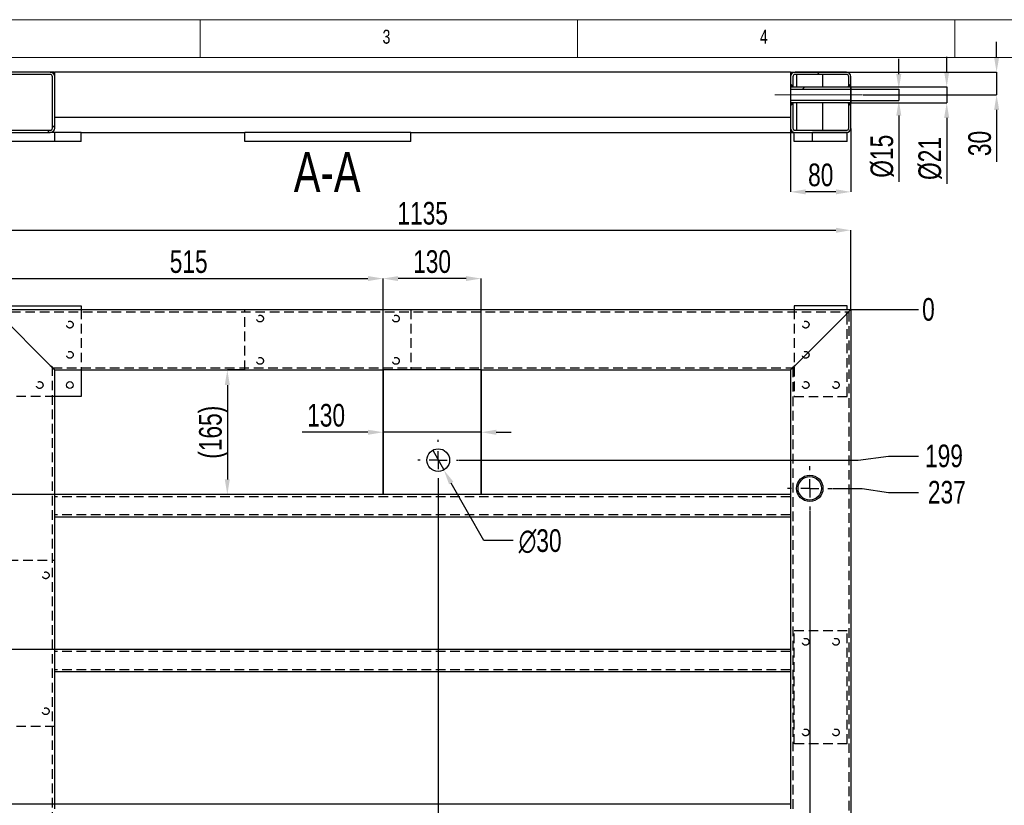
# Model space of a CAD drawing. Header units: millimetres. Extents: x 5 to 589, y 5 to 415.
# Tile 5 of 17: x 73 to 204, y 311 to 415. Entities that reach past the tile are written whole.
import ezdxf

# ---------------------------------------------------------------- set-up
doc = ezdxf.new("R2010")
doc.units = ezdxf.units.MM
doc.header["$PDSIZE"] = -1
doc.linetypes.add('CENTERX2', pattern=[20.32, 12.7, -2.54, 2.54, -2.54])
doc.linetypes.add('HIDDEN', pattern=[1.905, 1.27, -0.635])
for name, color, linetype in [('COTES', 1, 'Continuous'), ('NOTES', 6, 'Continuous'), ('TRAIT-FINS', 9, 'Continuous'), ('TRAIT-MIXTES', 3, 'CENTERX2'), ('TRAIT-TIRET', 2, 'HIDDEN')]:
    doc.layers.add(name, color=color, linetype=linetype)
doc.layers.add('TRAIT-FORT', color=4, linetype='Continuous', lineweight=25)
doc.styles.add('SLDTEXTSTYLE0', font='TXT', dxfattribs={"width": 0.75})
doc.dimstyles.new('SLDDIMSTYLE0', dxfattribs={"dimtxt": 3, "dimasz": 0.333333, "dimexe": 0, "dimexo": 0.0625, "dimgap": 0.75, "dimtad": 0, "dimtih": 1, "dimtoh": 1, "dimdec": 0, "dimlfac": 10, "dimrnd": 1e-09, "dimdsep": 46, "dimtxsty": 'SLDTEXTSTYLE0', "dimblk1": 'ORIGIN', "dimblk2": 'ORIGIN', "dimsah": 1, "dimcen": 0.09, "dimadec": 0, "dimazin": 2, "dimtfac": 1, "dimtdec": 0, "dimtofl": 0, "dimtmove": 0, "dimatfit": 3, "dimldrblk": 'ORIGIN', "dimfxl": 1, "dimfrac": 2, "dimtolj": 1, "dimtzin": 12, "dimarcsym": 0})
doc.dimstyles.new('SLDDIMSTYLE1', dxfattribs={"dimtxt": 3, "dimasz": 2, "dimexe": 0, "dimexo": 0.0625, "dimgap": 0.75, "dimtad": 0, "dimtih": 1, "dimtoh": 1, "dimdec": 0, "dimlfac": 10, "dimrnd": 1e-09, "dimzin": 12, "dimdsep": 46, "dimtxsty": 'SLDTEXTSTYLE0', "dimsah": 1, "dimcen": 0.09, "dimadec": 0, "dimazin": 3, "dimtfac": 1, "dimtdec": 0, "dimtofl": 0, "dimtmove": 0, "dimatfit": 3, "dimfxl": 1, "dimfrac": 2, "dimtolj": 1, "dimtzin": 12, "dimarcsym": 0})
doc.dimstyles.new('SLDDIMSTYLE2', dxfattribs={"dimtxt": 3, "dimasz": 2, "dimexe": 0, "dimexo": 0.0625, "dimgap": 0.75, "dimtad": 1, "dimdec": 0, "dimlfac": 10, "dimrnd": 1e-09, "dimzin": 12, "dimdsep": 46, "dimtxsty": 'SLDTEXTSTYLE0', "dimsah": 1, "dimcen": 0.09, "dimadec": 0, "dimazin": 3, "dimtfac": 1, "dimtdec": 0, "dimtofl": 0, "dimtmove": 0, "dimatfit": 3, "dimfxl": 1, "dimfrac": 2, "dimtolj": 1, "dimtzin": 12, "dimarcsym": 0})
doc.dimstyles.new('SLDDIMSTYLE3', dxfattribs={"dimtxt": 3, "dimasz": 2, "dimexe": 0, "dimexo": 0.0625, "dimgap": 0.75, "dimtad": 1, "dimdec": 0, "dimlfac": 10, "dimrnd": 1e-09, "dimzin": 12, "dimdsep": 46, "dimtxsty": 'SLDTEXTSTYLE0', "dimsah": 1, "dimcen": 0.09, "dimadec": 0, "dimazin": 3, "dimtfac": 1, "dimtdec": 0, "dimtmove": 0, "dimatfit": 0, "dimfxl": 1, "dimfrac": 2, "dimtolj": 1, "dimtzin": 12, "dimarcsym": 0})
doc.dimstyles.new('SLDDIMSTYLE4', dxfattribs={"dimtxt": 3, "dimasz": 2, "dimexe": 0, "dimexo": 0.0625, "dimgap": 0.75, "dimtad": 0, "dimtih": 1, "dimtoh": 1, "dimdec": 0, "dimlfac": 10, "dimrnd": 1e-09, "dimzin": 12, "dimdsep": 46, "dimtxsty": 'SLDTEXTSTYLE0', "dimblk1": 'NONE', "dimsah": 1, "dimcen": 0, "dimadec": 0, "dimazin": 3, "dimtfac": 1, "dimtdec": 0, "dimtmove": 0, "dimatfit": 3, "dimldrblk": 'NONE', "dimfxl": 1, "dimfrac": 2, "dimtolj": 1, "dimtzin": 12, "dimarcsym": 0})
pattern_1 = [(45, (0, 0), (-13.4704, 13.4704), []), (45, (4.49, 0), (-13.4704, 13.4704), []), (45, (8.98, 0), (-13.4704, 13.4704), []), (45, (13.47, 0), (-13.4704, 13.4704), [])]

# ---------------------------------------------------------------- blocks, each defined once
blk = doc.blocks.new('_D')
at = {"layer": 'COTES', "color": 0, "lineweight": -2, "transparency": 16777216}
blk.add_line((183.29, 376.62), (192.19, 376.62), dxfattribs=at)
at = {"layer": 'Defpoints', "color": 0, "transparency": 16777216}
for p in [(183.23, 376.62), (183.23, 376.62), (192.19, 376.62)]:
    blk.add_point(p, dxfattribs=at)
at = {"layer": 'COTES', "color": 0, "transparency": 16777216, "insert": (193.5, 376.62), "char_height": 3, "attachment_point": 5, "style": 'SLDTEXTSTYLE0'}
blk.add_mtext('\\A1;0', dxfattribs=at)
blk = doc.blocks.new('_ORIGIN')
at = {"color": 0, "linetype": 'ByBlock', "lineweight": -2}
blk.add_line((0, 0), (-1, 0), dxfattribs=at)
blk.add_circle((0, 0), 0.5, dxfattribs=at)
blk = doc.blocks.new('_D_1')
at = {"layer": 'COTES', "color": 0, "lineweight": -2, "transparency": 16777216}
for p, q in [((131.31, 356.68), (184.19, 356.68)), ((184.19, 356.68), (188.19, 357.22)), ((188.19, 357.22), (192.19, 357.22))]:
    blk.add_line(p, q, dxfattribs=at)
at = {"layer": 'Defpoints', "color": 0, "transparency": 16777216}
for p in [(183.23, 376.62), (131.25, 356.68), (192.19, 357.22)]:
    blk.add_point(p, dxfattribs=at)
at = {"layer": 'COTES', "color": 0, "transparency": 16777216, "insert": (195.56, 357.22), "char_height": 3, "attachment_point": 5, "style": 'SLDTEXTSTYLE0'}
blk.add_mtext('\\A1;199', dxfattribs=at)
blk = doc.blocks.new('_D_2')
at = {"layer": 'COTES', "color": 0, "lineweight": -2, "transparency": 16777216}
for p, q in [((180.78, 352.94), (184.72, 352.94)), ((184.72, 352.94), (188.19, 352.41)), ((188.19, 352.41), (192.19, 352.41))]:
    blk.add_line(p, q, dxfattribs=at)
at = {"layer": 'Defpoints', "color": 0, "transparency": 16777216}
for p in [(183.23, 376.62), (180.72, 352.94), (192.19, 352.41)]:
    blk.add_point(p, dxfattribs=at)
at = {"layer": 'COTES', "color": 0, "transparency": 16777216, "insert": (195.94, 352.41), "char_height": 3, "attachment_point": 5, "style": 'SLDTEXTSTYLE0'}
blk.add_mtext('\\A1;237', dxfattribs=at)
blk = doc.blocks.new('_D_3')
at = {"layer": 'COTES', "color": 0, "lineweight": -2, "transparency": 16777216}
for p, q in [((171.39, 286.2), (184.19, 286.2)), ((184.19, 286.2), (188.19, 283.25)), ((188.19, 283.25), (192.19, 283.25))]:
    blk.add_line(p, q, dxfattribs=at)
at = {"layer": 'Defpoints', "color": 0, "transparency": 16777216}
for p in [(183.23, 376.62), (171.32, 286.2), (192.19, 283.25)]:
    blk.add_point(p, dxfattribs=at)
at = {"layer": 'COTES', "color": 0, "transparency": 16777216, "insert": (195.75, 283.25), "char_height": 3, "attachment_point": 5, "style": 'SLDTEXTSTYLE0'}
blk.add_mtext('\\A1;904', dxfattribs=at)
blk = doc.blocks.new('_D_4')
at = {"layer": 'COTES', "color": 0, "lineweight": -2, "transparency": 16777216}
for p, q in [((91.21, 279.53), (98.56, 279.53)), ((98.56, 279.53), (102.56, 275.78)), ((102.56, 275.78), (106.56, 275.78))]:
    blk.add_line(p, q, dxfattribs=at)
at = {"layer": 'Defpoints', "color": 0, "transparency": 16777216}
for p in [(183.23, 376.62), (91.14, 279.53), (106.56, 275.78)]:
    blk.add_point(p, dxfattribs=at)
at = {"layer": 'COTES', "color": 0, "transparency": 16777216, "insert": (109.94, 275.78), "char_height": 3, "attachment_point": 5, "style": 'SLDTEXTSTYLE0'}
blk.add_mtext('\\A1;971', dxfattribs=at)
blk = doc.blocks.new('_D_5')
at = {"layer": 'COTES', "color": 0, "lineweight": -2, "transparency": 16777216}
blk.add_line((83.62, 256.35), (106.56, 256.35), dxfattribs=at)
at = {"layer": 'Defpoints', "color": 0, "transparency": 16777216}
for p in [(183.23, 376.62), (83.55, 256.35), (106.56, 256.35)]:
    blk.add_point(p, dxfattribs=at)
at = {"layer": 'COTES', "color": 0, "transparency": 16777216, "insert": (110.88, 256.35), "char_height": 3, "attachment_point": 5, "style": 'SLDTEXTSTYLE0'}
blk.add_mtext('\\A1;1203', dxfattribs=at)
blk = doc.blocks.new('_D_6')
at = {"layer": 'COTES', "color": 0, "lineweight": -2, "transparency": 16777216}
blk.add_line((88.51, 149.36), (192.19, 149.36), dxfattribs=at)
at = {"layer": 'Defpoints', "color": 0, "transparency": 16777216}
for p in [(183.23, 376.62), (88.44, 149.36), (192.19, 149.36)]:
    blk.add_point(p, dxfattribs=at)
at = {"layer": 'COTES', "color": 0, "transparency": 16777216, "insert": (197.06, 149.36), "char_height": 3, "attachment_point": 5, "style": 'SLDTEXTSTYLE0'}
blk.add_mtext('\\A1;2273', dxfattribs=at)
blk = doc.blocks.new('_D_7')
at = {"layer": 'COTES', "color": 0, "lineweight": -2, "transparency": 16777216}
blk.add_line((88.74, 112.55), (118.44, 112.55), dxfattribs=at)
at = {"layer": 'Defpoints', "color": 0, "transparency": 16777216}
for p in [(183.23, 376.62), (88.68, 112.55), (118.44, 112.55)]:
    blk.add_point(p, dxfattribs=at)
at = {"layer": 'COTES', "color": 0, "transparency": 16777216, "insert": (122.94, 112.55), "char_height": 3, "attachment_point": 5, "style": 'SLDTEXTSTYLE0'}
blk.add_mtext('\\A1;2641', dxfattribs=at)
blk = doc.blocks.new('_D_8')
at = {"layer": 'COTES', "color": 0, "lineweight": -2, "transparency": 16777216}
blk.add_line((95.22, 107.22), (118.44, 107.22), dxfattribs=at)
at = {"layer": 'Defpoints', "color": 0, "transparency": 16777216}
for p in [(183.23, 376.62), (95.16, 107.22), (118.44, 107.22)]:
    blk.add_point(p, dxfattribs=at)
at = {"layer": 'COTES', "color": 0, "transparency": 16777216, "insert": (123.31, 107.22), "char_height": 3, "attachment_point": 5, "style": 'SLDTEXTSTYLE0'}
blk.add_mtext('\\A1;2694', dxfattribs=at)
blk = doc.blocks.new('_D_9')
at = {"layer": 'COTES', "color": 0, "lineweight": -2, "transparency": 16777216}
blk.add_line((183.29, 89.62), (192.19, 89.62), dxfattribs=at)
at = {"layer": 'Defpoints', "color": 0, "transparency": 16777216}
for p in [(183.23, 376.62), (183.23, 89.62), (192.19, 89.62)]:
    blk.add_point(p, dxfattribs=at)
at = {"layer": 'COTES', "color": 0, "transparency": 16777216, "insert": (196.87, 89.62), "char_height": 3, "attachment_point": 5, "style": 'SLDTEXTSTYLE0'}
blk.add_mtext('\\A1;2870', dxfattribs=at)
blk = doc.blocks.new('_D_15')
at = {"layer": 'COTES', "color": 0, "lineweight": -2, "transparency": 16777216}
for p, q in [((128.55, 353.92), (128.55, 89.85)), ((128.55, 89.85), (134.12, 85.85)), ((134.12, 85.85), (134.12, 81.85))]:
    blk.add_line(p, q, dxfattribs=at)
at = {"layer": 'Defpoints', "color": 0, "transparency": 16777216}
for p in [(128.55, 353.98), (69.73, 89.62), (134.12, 81.85)]:
    blk.add_point(p, dxfattribs=at)
at = {"layer": 'COTES', "color": 0, "transparency": 16777216, "insert": (134.12, 78.1), "char_height": 3, "attachment_point": 5, "rotation": 90, "style": 'SLDTEXTSTYLE0'}
blk.add_mtext('\\A1;588', dxfattribs=at)
blk = doc.blocks.new('_D_17')
at = {"layer": 'COTES', "color": 0, "lineweight": -2, "transparency": 16777216}
blk.add_line((177.77, 349.93), (177.77, 81.85), dxfattribs=at)
at = {"layer": 'Defpoints', "color": 0, "transparency": 16777216}
for p in [(177.77, 349.99), (69.73, 89.62), (177.77, 81.85)]:
    blk.add_point(p, dxfattribs=at)
at = {"layer": 'COTES', "color": 0, "transparency": 16777216, "insert": (177.77, 77.72), "char_height": 3, "attachment_point": 5, "rotation": 90, "style": 'SLDTEXTSTYLE0'}
blk.add_mtext('\\A1;1080', dxfattribs=at)
blk = doc.blocks.new('_D_19')
at = {"layer": 'COTES', "color": 0, "lineweight": -2, "transparency": 16777216}
for p, q in [((69.73, 376.68), (69.73, 387.12)), ((71.73, 387.12), (181.23, 387.12)), ((183.23, 376.68), (183.23, 387.12))]:
    blk.add_line(p, q, dxfattribs=at)
at = {"layer": 'COTES', "color": 0, "transparency": 16777216}
for points in [[(71.73, 387.45), (71.73, 386.78), (69.73, 387.12)], [(181.23, 387.45), (181.23, 386.78), (183.23, 387.12)]]:
    blk.add_solid(points, dxfattribs=at)
at = {"layer": 'Defpoints', "color": 0, "transparency": 16777216}
for p in [(183.23, 387.12), (69.73, 376.62), (183.23, 376.62)]:
    blk.add_point(p, dxfattribs=at)
at = {"layer": 'COTES', "color": 0, "transparency": 16777216, "insert": (126.48, 390.87), "char_height": 3, "attachment_point": 2, "style": 'SLDTEXTSTYLE0'}
blk.add_mtext('\\A1;1135', dxfattribs=at)
blk = doc.blocks.new('_D_20')
at = {"layer": 'COTES', "color": 0, "lineweight": -2, "transparency": 16777216}
for p, q in [((121.23, 352.18), (121.23, 380.72)), ((132.23, 380.72), (123.23, 380.72)), ((134.23, 352.18), (134.23, 380.72))]:
    blk.add_line(p, q, dxfattribs=at)
at = {"layer": 'COTES', "color": 0, "transparency": 16777216}
for points in [[(123.23, 381.05), (123.23, 380.39), (121.23, 380.72)], [(132.23, 381.05), (132.23, 380.39), (134.23, 380.72)]]:
    blk.add_solid(points, dxfattribs=at)
at = {"layer": 'Defpoints', "color": 0, "transparency": 16777216}
for p in [(121.23, 380.72), (121.23, 352.12), (134.23, 352.12)]:
    blk.add_point(p, dxfattribs=at)
at = {"layer": 'COTES', "color": 0, "transparency": 16777216, "insert": (127.73, 384.47), "char_height": 3, "attachment_point": 2, "style": 'SLDTEXTSTYLE0'}
blk.add_mtext('\\A1;130', dxfattribs=at)
blk = doc.blocks.new('_D_22')
at = {"layer": 'COTES', "color": 0, "lineweight": -2, "transparency": 16777216}
for p, q in [((69.67, 376.62), (53.23, 376.62)), ((53.23, 374.62), (53.23, 292.62)), ((77.67, 290.62), (53.23, 290.62))]:
    blk.add_line(p, q, dxfattribs=at)
at = {"layer": 'COTES', "color": 0, "transparency": 16777216}
for points in [[(52.9, 374.62), (53.56, 374.62), (53.23, 376.62)], [(52.9, 292.62), (53.56, 292.62), (53.23, 290.62)]]:
    blk.add_solid(points, dxfattribs=at)
at = {"layer": 'Defpoints', "color": 0, "transparency": 16777216}
for p in [(69.73, 376.62), (53.23, 290.62), (77.73, 290.62)]:
    blk.add_point(p, dxfattribs=at)
at = {"layer": 'COTES', "color": 0, "transparency": 16777216, "insert": (49.48, 333.62), "char_height": 3, "attachment_point": 2, "rotation": 90, "style": 'SLDTEXTSTYLE0'}
blk.add_mtext('\\A1;860', dxfattribs=at)
blk = doc.blocks.new('_D_24')
at = {"layer": 'COTES', "color": 0, "lineweight": -2, "transparency": 16777216}
for p, q in [((69.67, 376.62), (60.15, 376.62)), ((60.15, 374.62), (60.15, 354.12)), ((77.67, 352.12), (60.15, 352.12))]:
    blk.add_line(p, q, dxfattribs=at)
at = {"layer": 'COTES', "color": 0, "transparency": 16777216}
for points in [[(59.81, 374.62), (60.48, 374.62), (60.15, 376.62)], [(59.81, 354.12), (60.48, 354.12), (60.15, 352.12)]]:
    blk.add_solid(points, dxfattribs=at)
at = {"layer": 'Defpoints', "color": 0, "transparency": 16777216}
for p in [(69.73, 376.62), (60.15, 352.12), (77.73, 352.12)]:
    blk.add_point(p, dxfattribs=at)
at = {"layer": 'COTES', "color": 0, "transparency": 16777216, "insert": (56.4, 364.37), "char_height": 3, "attachment_point": 2, "rotation": 90, "style": 'SLDTEXTSTYLE0'}
blk.add_mtext('\\A1;245', dxfattribs=at)
blk = doc.blocks.new('_D_25')
at = {"layer": 'COTES', "color": 0, "lineweight": -2, "transparency": 16777216}
for p, q in [((77.67, 352.12), (60.15, 352.12)), ((60.15, 350.12), (60.15, 333.62)), ((77.67, 331.62), (60.15, 331.62))]:
    blk.add_line(p, q, dxfattribs=at)
at = {"layer": 'COTES', "color": 0, "transparency": 16777216}
for points in [[(59.81, 350.12), (60.48, 350.12), (60.15, 352.12)], [(59.81, 333.62), (60.48, 333.62), (60.15, 331.62)]]:
    blk.add_solid(points, dxfattribs=at)
at = {"layer": 'Defpoints', "color": 0, "transparency": 16777216}
for p in [(77.73, 352.12), (60.15, 331.62), (77.73, 331.62)]:
    blk.add_point(p, dxfattribs=at)
at = {"layer": 'COTES', "color": 0, "transparency": 16777216, "insert": (56.4, 341.87), "char_height": 3, "attachment_point": 2, "rotation": 90, "style": 'SLDTEXTSTYLE0'}
blk.add_mtext('\\A1;205', dxfattribs=at)
blk = doc.blocks.new('_D_26')
at = {"layer": 'COTES', "color": 0, "lineweight": -2, "transparency": 16777216}
for p, q in [((77.67, 331.62), (60.15, 331.62)), ((60.15, 329.62), (60.15, 313.12)), ((77.67, 311.12), (60.15, 311.12))]:
    blk.add_line(p, q, dxfattribs=at)
at = {"layer": 'COTES', "color": 0, "transparency": 16777216}
for points in [[(59.81, 329.62), (60.48, 329.62), (60.15, 331.62)], [(59.81, 313.12), (60.48, 313.12), (60.15, 311.12)]]:
    blk.add_solid(points, dxfattribs=at)
at = {"layer": 'Defpoints', "color": 0, "transparency": 16777216}
for p in [(77.73, 331.62), (60.15, 311.12), (77.73, 311.12)]:
    blk.add_point(p, dxfattribs=at)
at = {"layer": 'COTES', "color": 0, "transparency": 16777216, "insert": (56.4, 321.37), "char_height": 3, "attachment_point": 2, "rotation": 90, "style": 'SLDTEXTSTYLE0'}
blk.add_mtext('\\A1;205', dxfattribs=at)
blk = doc.blocks.new('_D_32')
at = {"layer": 'COTES', "color": 0, "lineweight": -2, "transparency": 16777216}
for p, q in [((69.73, 376.68), (69.73, 380.72)), ((71.73, 380.72), (119.23, 380.72)), ((121.23, 368.68), (121.23, 380.72))]:
    blk.add_line(p, q, dxfattribs=at)
at = {"layer": 'COTES', "color": 0, "transparency": 16777216}
for points in [[(71.73, 381.05), (71.73, 380.39), (69.73, 380.72)], [(119.23, 381.05), (119.23, 380.39), (121.23, 380.72)]]:
    blk.add_solid(points, dxfattribs=at)
at = {"layer": 'Defpoints', "color": 0, "transparency": 16777216}
for p in [(121.23, 380.72), (69.73, 376.62), (121.23, 368.62)]:
    blk.add_point(p, dxfattribs=at)
at = {"layer": 'COTES', "color": 0, "transparency": 16777216, "insert": (95.48, 384.47), "char_height": 3, "attachment_point": 2, "style": 'SLDTEXTSTYLE0'}
blk.add_mtext('\\A1;515', dxfattribs=at)
blk = doc.blocks.new('_D_33')
at = {"layer": 'COTES', "color": 0, "lineweight": -2, "transparency": 16777216}
for p, q in [((102.87, 368.62), (100.6, 368.62)), ((100.6, 366.62), (100.6, 354.12)), ((121.17, 352.12), (100.6, 352.12))]:
    blk.add_line(p, q, dxfattribs=at)
at = {"layer": 'COTES', "color": 0, "transparency": 16777216}
for points in [[(100.26, 366.62), (100.93, 366.62), (100.6, 368.62)], [(100.26, 354.12), (100.93, 354.12), (100.6, 352.12)]]:
    blk.add_solid(points, dxfattribs=at)
at = {"layer": 'Defpoints', "color": 0, "transparency": 16777216}
for p in [(102.93, 368.62), (100.6, 352.12), (121.23, 352.12)]:
    blk.add_point(p, dxfattribs=at)
at = {"layer": 'COTES', "color": 0, "transparency": 16777216, "insert": (96.85, 360.37), "char_height": 3, "attachment_point": 2, "rotation": 90, "style": 'SLDTEXTSTYLE0'}
blk.add_mtext('\\A1;(165)', dxfattribs=at)
blk = doc.blocks.new('_D_38')
at = {"layer": 'COTES', "color": 0, "lineweight": -2, "transparency": 16777216}
for p, q in [((119.23, 360.37), (110.51, 360.37)), ((121.23, 352.18), (121.23, 360.37)), ((134.23, 360.37), (121.23, 360.37)), ((134.23, 352.18), (134.23, 360.37)), ((136.23, 360.37), (138.23, 360.37))]:
    blk.add_line(p, q, dxfattribs=at)
at = {"layer": 'COTES', "color": 0, "transparency": 16777216}
for points in [[(119.23, 360.7), (119.23, 360.03), (121.23, 360.37)], [(136.23, 360.7), (136.23, 360.03), (134.23, 360.37)]]:
    blk.add_solid(points, dxfattribs=at)
at = {"layer": 'Defpoints', "color": 0, "transparency": 16777216}
for p in [(121.23, 360.37), (121.23, 352.12), (134.23, 352.12)]:
    blk.add_point(p, dxfattribs=at)
at = {"layer": 'COTES', "color": 0, "transparency": 16777216, "insert": (113.69, 364.12), "char_height": 3, "attachment_point": 2, "style": 'SLDTEXTSTYLE0'}
blk.add_mtext('\\A1;130', dxfattribs=at)
blk = doc.blocks.new('_D_39')
at = {"layer": 'COTES', "color": 0, "lineweight": -2, "transparency": 16777216}
for p, q in [((127.81, 357.98), (129.29, 355.37)), ((134.58, 346.02), (130.27, 353.63)), ((138.46, 346.02), (134.58, 346.02))]:
    blk.add_line(p, q, dxfattribs=at)
at = {"layer": 'COTES', "color": 0, "transparency": 16777216}
blk.add_solid([(130.56, 353.8), (129.98, 353.47), (129.29, 355.37)], dxfattribs=at)
at = {"layer": 'Defpoints', "color": 0, "transparency": 16777216}
for p in [(127.81, 357.98), (129.29, 355.37)]:
    blk.add_point(p, dxfattribs=at)
at = {"layer": 'COTES', "color": 0, "transparency": 16777216, "insert": (139.21, 347.52), "char_height": 3, "attachment_point": 1, "style": 'SLDTEXTSTYLE0'}
blk.add_mtext('\\A1;∅30', dxfattribs=at)
blk = doc.blocks.new('_NONE')
blk = doc.blocks.new('SW_CENTERMARKSYMBOL_0')
at = {"layer": 'TRAIT-MIXTES', "color": 0}
for p, q in [((0, 2.4), (0, 2.7)), ((-2.4, 0), (-2.7, 0)), ((0, 0), (-1.2, 0)), ((0, 0), (0, 1.2)), ((0, 0), (0, -1.2)), ((0, 0), (1.2, 0)), ((2.4, 0), (2.7, 0)), ((0, -2.4), (0, -2.7))]:
    blk.add_line(p, q, dxfattribs=at)
blk = doc.blocks.new('SW_CENTERMARKSYMBOL_1')
at = {"layer": 'TRAIT-MIXTES', "color": 0}
for p, q in [((0, 2.4), (0, 2.95)), ((-2.4, 0), (-2.95, 0)), ((0, 0), (-1.2, 0)), ((0, 0), (0, 1.2)), ((0, 0), (0, -1.2)), ((0, 0), (1.2, 0)), ((2.4, 0), (2.95, 0)), ((0, -2.4), (0, -2.95))]:
    blk.add_line(p, q, dxfattribs=at)
blk = doc.blocks.new('_D_55')
at = {"layer": 'COTES', "color": 0, "lineweight": -2, "transparency": 16777216}
for p, q in [((202.53, 410.05), (202.53, 412.05)), ((175.29, 408.05), (202.53, 408.05)), ((202.53, 408.05), (202.53, 405.05)), ((184.84, 405.05), (202.53, 405.05)), ((202.53, 403.05), (202.53, 396.17))]:
    blk.add_line(p, q, dxfattribs=at)
at = {"layer": 'COTES', "color": 0, "transparency": 16777216}
for points in [[(202.2, 410.05), (202.87, 410.05), (202.53, 408.05)], [(202.2, 403.05), (202.87, 403.05), (202.53, 405.05)]]:
    blk.add_solid(points, dxfattribs=at)
at = {"layer": 'Defpoints', "color": 0, "transparency": 16777216}
for p in [(175.23, 408.05), (202.53, 408.05), (184.78, 405.05)]:
    blk.add_point(p, dxfattribs=at)
at = {"layer": 'COTES', "color": 0, "transparency": 16777216, "insert": (198.78, 398.61), "char_height": 3, "attachment_point": 2, "rotation": 90, "style": 'SLDTEXTSTYLE0'}
blk.add_mtext('\\A1;30', dxfattribs=at)
blk = doc.blocks.new('_D_56')
at = {"layer": 'COTES', "color": 0, "lineweight": -2, "transparency": 16777216}
for p, q in [((189.57, 407.8), (189.57, 409.8)), ((183.29, 405.8), (189.57, 405.8)), ((189.57, 405.8), (189.57, 404.3)), ((183.29, 404.3), (189.57, 404.3)), ((189.57, 402.3), (189.57, 393.55))]:
    blk.add_line(p, q, dxfattribs=at)
at = {"layer": 'COTES', "color": 0, "transparency": 16777216}
for points in [[(189.24, 407.8), (189.91, 407.8), (189.57, 405.8)], [(189.24, 402.3), (189.91, 402.3), (189.57, 404.3)]]:
    blk.add_solid(points, dxfattribs=at)
at = {"layer": 'Defpoints', "color": 0, "transparency": 16777216}
for p in [(183.23, 405.8), (183.23, 404.3), (189.57, 404.3)]:
    blk.add_point(p, dxfattribs=at)
at = {"layer": 'COTES', "color": 0, "transparency": 16777216, "insert": (185.82, 396.92), "char_height": 3, "attachment_point": 2, "rotation": 90, "style": 'SLDTEXTSTYLE0'}
blk.add_mtext('\\A1;%%c15', dxfattribs=at)
blk = doc.blocks.new('_D_57')
at = {"layer": 'COTES', "color": 0, "lineweight": -2, "transparency": 16777216}
for p, q in [((195.92, 408.1), (195.92, 410.1)), ((183.29, 406.1), (195.92, 406.1)), ((195.92, 406.1), (195.92, 404)), ((183.29, 404), (195.92, 404)), ((195.92, 402), (195.92, 393.25))]:
    blk.add_line(p, q, dxfattribs=at)
at = {"layer": 'COTES', "color": 0, "transparency": 16777216}
for points in [[(195.58, 408.1), (196.25, 408.1), (195.92, 406.1)], [(195.58, 402), (196.25, 402), (195.92, 404)]]:
    blk.add_solid(points, dxfattribs=at)
at = {"layer": 'Defpoints', "color": 0, "transparency": 16777216}
for p in [(183.23, 406.1), (195.92, 406.1), (183.23, 404)]:
    blk.add_point(p, dxfattribs=at)
at = {"layer": 'COTES', "color": 0, "transparency": 16777216, "insert": (192.17, 396.62), "char_height": 3, "attachment_point": 2, "rotation": 90, "style": 'SLDTEXTSTYLE0'}
blk.add_mtext('\\A1;%%c21', dxfattribs=at)
blk = doc.blocks.new('_D_58')
at = {"layer": 'COTES', "color": 0, "lineweight": -2, "transparency": 16777216}
for p, q in [((175.23, 400.58), (175.23, 392.2)), ((183.23, 400.58), (183.23, 392.2)), ((181.23, 392.2), (177.23, 392.2))]:
    blk.add_line(p, q, dxfattribs=at)
at = {"layer": 'COTES', "color": 0, "transparency": 16777216}
for points in [[(177.23, 392.54), (177.23, 391.87), (175.23, 392.2)], [(181.23, 392.54), (181.23, 391.87), (183.23, 392.2)]]:
    blk.add_solid(points, dxfattribs=at)
at = {"layer": 'Defpoints', "color": 0, "transparency": 16777216}
for p in [(175.23, 400.65), (183.23, 400.65), (175.23, 392.2)]:
    blk.add_point(p, dxfattribs=at)
at = {"layer": 'COTES', "color": 0, "transparency": 16777216, "insert": (179.23, 395.95), "char_height": 3, "attachment_point": 2, "style": 'SLDTEXTSTYLE0'}
blk.add_mtext('\\A1;80', dxfattribs=at)
blk = doc.blocks.new('_D_59')
at = {"layer": 'COTES', "color": 0, "lineweight": -2, "transparency": 16777216}
for p, q in [((77.67, 408.05), (59.23, 408.05)), ((59.23, 406.05), (59.23, 400.85)), ((69.17, 398.85), (59.23, 398.85))]:
    blk.add_line(p, q, dxfattribs=at)
at = {"layer": 'COTES', "color": 0, "transparency": 16777216}
for points in [[(58.9, 406.05), (59.56, 406.05), (59.23, 408.05)], [(58.9, 400.85), (59.56, 400.85), (59.23, 398.85)]]:
    blk.add_solid(points, dxfattribs=at)
at = {"layer": 'Defpoints', "color": 0, "transparency": 16777216}
for p in [(77.73, 408.05), (59.23, 398.85), (69.23, 398.85)]:
    blk.add_point(p, dxfattribs=at)
at = {"layer": 'COTES', "color": 0, "transparency": 16777216, "insert": (55.48, 403.45), "char_height": 3, "attachment_point": 2, "rotation": 90, "style": 'SLDTEXTSTYLE0'}
blk.add_mtext('\\A1;92', dxfattribs=at)
blk = doc.blocks.new('_D_60')
at = {"layer": 'COTES', "color": 0, "lineweight": -2, "transparency": 16777216}
for p, q in [((77.67, 408.05), (65.35, 408.05)), ((65.35, 402.05), (65.35, 406.05)), ((69.17, 400.05), (65.35, 400.05))]:
    blk.add_line(p, q, dxfattribs=at)
at = {"layer": 'COTES', "color": 0, "transparency": 16777216}
for points in [[(65.01, 406.05), (65.68, 406.05), (65.35, 408.05)], [(65.01, 402.05), (65.68, 402.05), (65.35, 400.05)]]:
    blk.add_solid(points, dxfattribs=at)
at = {"layer": 'Defpoints', "color": 0, "transparency": 16777216}
for p in [(65.35, 408.05), (77.73, 408.05), (69.23, 400.05)]:
    blk.add_point(p, dxfattribs=at)
at = {"layer": 'COTES', "color": 0, "transparency": 16777216, "insert": (61.6, 404.05), "char_height": 3, "attachment_point": 2, "rotation": 90, "style": 'SLDTEXTSTYLE0'}
blk.add_mtext('\\A1;80', dxfattribs=at)

msp = doc.modelspace()

# ---------------------------------------------------------------- hatches: boundary and pattern name
at = {"layer": 'TRAIT-FINS'}
h = msp.add_hatch(dxfattribs=at)
h.set_pattern_fill('DIN 201 ACIER ET FONTE', color=256, style=0, pattern_type=2)
h.set_pattern_definition(pattern_1)
edge = h.paths.add_edge_path(flags=0)
edge.add_line((69.73, 407.45), (69.73, 400.65))
edge.add_arc((70.33, 400.65), 0.6, 180, 270)
edge.add_line((70.33, 400.05), (77.13, 400.05))
edge.add_arc((77.13, 400.65), 0.6, 270, 360)
edge.add_line((77.73, 400.65), (77.73, 407.45))
edge.add_arc((77.13, 407.45), 0.6, 0, 90)
edge.add_line((77.13, 408.05), (70.33, 408.05))
edge.add_arc((70.33, 407.45), 0.6, 90, 180)
edge = h.paths.add_edge_path(flags=0)
edge.add_arc((70.33, 400.65), 0.3, 180, 270, ccw=False)
edge.add_line((70.03, 400.65), (70.03, 407.45))
edge.add_arc((70.33, 407.45), 0.3, 90, 180, ccw=False)
edge.add_line((70.33, 407.75), (77.13, 407.75))
edge.add_arc((77.13, 407.45), 0.3, 0, 90, ccw=False)
edge.add_line((77.43, 407.45), (77.43, 400.65))
edge.add_arc((77.13, 400.65), 0.3, 270, 360, ccw=False)
edge.add_line((77.13, 400.35), (70.33, 400.35))
h = msp.add_hatch(dxfattribs=at)
h.set_pattern_fill('DIN 201 ACIER ET FONTE', color=256, style=0, pattern_type=2)
h.set_pattern_definition(pattern_1)
edge = h.paths.add_edge_path(flags=0)
edge.add_line((182.63, 408.05), (175.83, 408.05))
edge.add_arc((175.83, 407.45), 0.6, 90, 180)
edge.add_line((175.23, 407.45), (175.23, 406.1))
edge.add_line((175.23, 406.1), (175.53, 406.1))
edge.add_line((175.53, 406.1), (175.53, 407.45))
edge.add_arc((175.83, 407.45), 0.3, 90, 180, ccw=False)
edge.add_line((175.83, 407.75), (182.63, 407.75))
edge.add_arc((182.63, 407.45), 0.3, 0, 90, ccw=False)
edge.add_line((182.93, 407.45), (182.93, 406.1))
edge.add_line((182.93, 406.1), (183.23, 406.1))
edge.add_line((183.23, 406.1), (183.23, 407.45))
edge.add_arc((182.63, 407.45), 0.6, 0, 90)
h = msp.add_hatch(dxfattribs=at)
h.set_pattern_fill('DIN 201 ACIER ET FONTE', color=256, style=0, pattern_type=2)
h.set_pattern_definition(pattern_1)
h.paths.add_polyline_path([(183.23, 406.1), (175.23, 406.1), (175.23, 405.8), (183.23, 405.8)], flags=0)
h = msp.add_hatch(dxfattribs=at)
h.set_pattern_fill('DIN 201 ACIER ET FONTE', color=256, style=0, pattern_type=2)
h.set_pattern_definition(pattern_1)
h.paths.add_polyline_path([(175.23, 404), (183.23, 404), (183.23, 404.3), (175.23, 404.3)], flags=0)
h = msp.add_hatch(dxfattribs=at)
h.set_pattern_fill('DIN 201 ACIER ET FONTE', color=256, style=0, pattern_type=2)
h.set_pattern_definition(pattern_1)
edge = h.paths.add_edge_path(flags=0)
edge.add_arc((182.63, 400.65), 0.3, 270, 360, ccw=False)
edge.add_line((182.63, 400.35), (175.83, 400.35))
edge.add_arc((175.83, 400.65), 0.3, 180, 270, ccw=False)
edge.add_line((175.53, 400.65), (175.53, 404))
edge.add_line((175.53, 404), (175.23, 404))
edge.add_line((175.23, 404), (175.23, 400.65))
edge.add_arc((175.83, 400.65), 0.6, 180, 270)
edge.add_line((175.83, 400.05), (182.63, 400.05))
edge.add_arc((182.63, 400.65), 0.6, 270, 360)
edge.add_line((183.23, 400.65), (183.23, 404))
edge.add_line((183.23, 404), (182.93, 404))
edge.add_line((182.93, 404), (182.93, 400.65))
h = msp.add_hatch(dxfattribs=at)
h.set_pattern_fill('DIN 201 ACIER ET FONTE', color=256, style=0, pattern_type=2)
h.set_pattern_definition(pattern_1)
h.paths.add_polyline_path([(178.13, 398.85), (182.73, 398.85), (182.73, 400.05), (178.13, 400.05)], flags=0)

# ---------------------------------------------------------------- linework, layer by layer
at = {"lineweight": 18}
for p, q in [((589, 415), (5, 415)), ((97, 415), (97, 410)), ((147, 410), (147, 415)), ((197, 415), (197, 410)), ((584, 410), (10, 410)), ((175.63, 406.1), (175.23, 406.5)), ((183.23, 406.5), (182.83, 406.1)), ((175.63, 404), (175.23, 403.6)), ((182.83, 404), (183.23, 403.6))]:
    msp.add_line(p, q, dxfattribs=at)
for points in [[(175.63, 406.1), (175.23, 406.1), (175.23, 406.5)], [(183.23, 406.5), (183.23, 406.1), (182.83, 406.1)], [(175.63, 404), (175.23, 404), (175.23, 403.6)], [(182.83, 404), (183.23, 404), (183.23, 403.6)]]:
    msp.add_solid(points, dxfattribs=at)
at = {"layer": 'TRAIT-FORT', "lineweight": 25}
for p, q in [((77.13, 408.05), (70.33, 408.05)), ((77.13, 407.75), (70.33, 407.75)), ((77.13, 408.05), (77.73, 408.05)), ((77.43, 400.65), (77.43, 407.45)), ((175.23, 408.05), (77.73, 408.05)), ((77.73, 407.45), (77.73, 408.05)), ((77.73, 400.65), (77.73, 407.45)), ((175.23, 408.05), (175.83, 408.05)), ((175.23, 408.05), (175.23, 407.45)), ((175.23, 407.45), (175.23, 406.1)), ((175.53, 407.45), (175.53, 406.1)), ((182.63, 408.05), (175.83, 408.05)), ((182.63, 407.75), (175.83, 407.75)), ((176.02, 407.75), (176.02, 406.1)), ((179.52, 406.1), (179.52, 407.75)), ((182.93, 406.1), (182.93, 407.45)), ((183.23, 406.1), (183.23, 407.45)), ((175.23, 406.1), (175.53, 406.1)), ((175.23, 406.1), (183.23, 406.1)), ((175.23, 406.1), (175.23, 405.8)), ((175.23, 405.8), (175.23, 404.3)), ((175.23, 405.8), (183.23, 405.8)), ((182.93, 406.1), (183.23, 406.1)), ((183.23, 406.1), (183.23, 404)), ((183.23, 405.8), (183.23, 406.1)), ((183.23, 404.3), (183.23, 405.8)), ((175.23, 404.3), (175.23, 404)), ((183.23, 404.3), (175.23, 404.3)), ((175.53, 404), (175.23, 404)), ((175.23, 404), (175.23, 400.65)), ((183.23, 404), (175.23, 404)), ((175.53, 404), (175.53, 400.65)), ((176.02, 404), (176.02, 400.35)), ((179.52, 400.35), (179.52, 404)), ((183.23, 404), (182.93, 404)), ((182.93, 400.65), (182.93, 404)), ((183.23, 404), (183.23, 404.3)), ((183.23, 400.65), (183.23, 404)), ((175.23, 402.05), (77.73, 402.05)), ((70.33, 400.35), (77.13, 400.35)), ((70.33, 400.05), (77.13, 400.05)), ((77.73, 400.05), (77.13, 400.05)), ((81.23, 400.05), (77.73, 400.05)), ((77.73, 398.85), (77.73, 400.05)), ((81.23, 398.85), (81.23, 400.05)), ((81.23, 400.05), (102.93, 400.05)), ((124.93, 400.05), (102.93, 400.05)), ((102.93, 398.85), (102.93, 400.05)), ((124.93, 398.85), (124.93, 400.05)), ((124.93, 400.05), (175.73, 400.05)), ((175.73, 398.85), (175.73, 400.05)), ((175.83, 400.35), (182.63, 400.35)), ((175.83, 400.05), (182.63, 400.05)), ((178.13, 398.85), (178.13, 400.05)), ((182.73, 400.05), (178.13, 400.05)), ((182.73, 398.85), (182.73, 400.05)), ((77.73, 398.85), (69.73, 398.85)), ((81.23, 398.85), (77.73, 398.85)), ((124.93, 398.85), (102.93, 398.85)), ((178.13, 398.85), (175.73, 398.85)), ((182.73, 398.85), (178.13, 398.85)), ((69.23, 377.12), (81.23, 377.12)), ((81.23, 377.12), (81.23, 376.62)), ((175.73, 377.12), (175.73, 376.62)), ((182.73, 377.12), (175.73, 377.12)), ((182.73, 376.62), (182.73, 377.12)), ((69.73, 376.62), (183.23, 376.62)), ((77.13, 369.22), (70.33, 376.02)), ((175.83, 369.22), (182.63, 376.02)), ((183.23, 376.62), (183.23, 89.62)), ((77.73, 368.62), (121.23, 368.62)), ((77.73, 352.12), (77.73, 368.62)), ((81.23, 368.62), (81.23, 365.12)), ((121.23, 368.62), (121.23, 352.12)), ((134.23, 368.62), (121.23, 368.62)), ((134.23, 368.62), (175.23, 368.62)), ((134.23, 368.62), (134.23, 352.12)), ((175.23, 368.62), (175.23, 352.12)), ((81.23, 365.12), (77.73, 365.12)), ((121.23, 352.12), (77.73, 352.12)), ((77.73, 351.52), (77.73, 352.12)), ((77.73, 349.72), (77.73, 351.52)), ((134.23, 352.12), (121.23, 352.12)), ((175.23, 352.12), (134.23, 352.12)), ((175.23, 352.12), (175.23, 351.52)), ((175.23, 351.52), (175.23, 349.72)), ((77.73, 349.12), (77.73, 349.72)), ((175.23, 349.72), (175.23, 349.12)), ((77.73, 331.62), (77.73, 349.12)), ((175.23, 349.12), (77.73, 349.12)), ((175.23, 349.12), (175.23, 331.62)), ((175.23, 331.62), (77.73, 331.62)), ((77.73, 331.02), (77.73, 331.62)), ((175.23, 331.62), (175.23, 331.02)), ((77.73, 329.22), (77.73, 331.02)), ((175.23, 331.02), (175.23, 329.22)), ((77.73, 328.62), (77.73, 329.22)), ((175.23, 329.22), (175.23, 328.62)), ((77.73, 311.12), (77.73, 328.62)), ((175.23, 328.62), (77.73, 328.62)), ((175.23, 328.62), (175.23, 311.12)), ((175.23, 311.12), (77.73, 311.12)), ((77.73, 310.52), (77.73, 311.12)), ((175.23, 311.12), (175.23, 310.52))]:
    msp.add_line(p, q, dxfattribs=at)
at = {"layer": 'TRAIT-FORT', "lineweight": 25, "flags": 128}
for points in [[(182.63, 376.02), (182.73, 376.12), (182.83, 376.22), (182.93, 376.32), (183.01, 376.4), (183.09, 376.48), (183.15, 376.54), (183.19, 376.58), (183.22, 376.61), (183.23, 376.62)], [(183.23, 376.62), (183.22, 376.61), (183.19, 376.58), (183.15, 376.54), (183.09, 376.48), (183.01, 376.4), (182.93, 376.32), (182.83, 376.22), (182.73, 376.12), (182.63, 376.02)], [(77.13, 369.22), (77.23, 369.11), (77.33, 369.01), (77.43, 368.92), (77.51, 368.83), (77.59, 368.76), (77.65, 368.7), (77.69, 368.65), (77.72, 368.63), (77.73, 368.62)], [(77.13, 369.22), (77.25, 369.1), (77.36, 368.99), (77.46, 368.88), (77.55, 368.79), (77.63, 368.72), (77.68, 368.66), (77.72, 368.63), (77.73, 368.62)], [(175.23, 368.62), (175.24, 368.63), (175.27, 368.65), (175.31, 368.7), (175.37, 368.76), (175.44, 368.83), (175.53, 368.92), (175.62, 369.01), (175.72, 369.11), (175.83, 369.22)], [(175.83, 369.22), (175.71, 369.1), (175.6, 368.99), (175.5, 368.88), (175.4, 368.79), (175.33, 368.72), (175.27, 368.66), (175.24, 368.63), (175.23, 368.62)]]:
    msp.add_lwpolyline(points, dxfattribs=at)
at = {"layer": 'TRAIT-FORT', "lineweight": 25}
for centre, radius in [((79.73, 366.62), 0.45), ((128.55, 356.68), 1.5), ((177.77, 352.94), 1.75), ((177.77, 352.94), 1.55)]:
    msp.add_circle(centre, radius, dxfattribs=at)
for centre, radius, start, end in [((77.13, 407.45), 0.6, 0, 90), ((77.13, 407.45), 0.3, 0, 90), ((175.83, 407.45), 0.6, 90, 180), ((175.83, 407.45), 0.3, 90, 180), ((182.63, 407.45), 0.6, 0, 90), ((182.63, 407.45), 0.3, 0, 90), ((77.13, 400.65), 0.3, 270, 0), ((77.13, 400.65), 0.6, 270, 0), ((175.83, 400.65), 0.6, 180, 270), ((175.83, 400.65), 0.3, 180, 270), ((182.63, 400.65), 0.3, 270, 0), ((182.63, 400.65), 0.6, 270, 0)]:
    msp.add_arc(centre, radius, start, end, dxfattribs=at)
at = {"layer": 'TRAIT-MIXTES', "lineweight": 18}
msp.add_line((184.78, 405.05), (173.13, 405.05), dxfattribs=at)
at = {"layer": 'TRAIT-TIRET'}
for p, q in [((70.03, 376.32), (182.93, 376.32)), ((81.23, 376.62), (81.23, 368.62)), ((102.93, 368.62), (102.93, 376.62)), ((124.93, 376.62), (124.93, 368.62)), ((175.73, 376.62), (175.73, 365.12)), ((182.73, 365.12), (182.73, 376.62)), ((182.93, 376.32), (182.93, 89.92)), ((77.43, 368.92), (175.53, 368.92)), ((77.43, 97.32), (77.43, 368.92)), ((175.53, 368.92), (175.53, 97.32)), ((77.73, 365.12), (69.73, 365.12)), ((175.73, 365.12), (182.73, 365.12)), ((175.23, 351.82), (77.73, 351.82)), ((175.23, 349.42), (77.73, 349.42)), ((69.73, 343.42), (77.73, 343.42)), ((175.73, 319.12), (175.73, 334.12)), ((175.73, 334.12), (182.73, 334.12)), ((182.73, 319.12), (182.73, 334.12)), ((175.23, 331.32), (77.73, 331.32)), ((175.23, 328.92), (77.73, 328.92)), ((77.73, 321.42), (69.73, 321.42)), ((182.73, 319.12), (175.73, 319.12))]:
    msp.add_line(p, q, dxfattribs=at)
for centre in [(104.93, 375.42), (122.93, 375.42), (79.73, 374.62), (177.23, 374.62), (79.73, 370.62), (177.23, 370.62), (104.93, 369.82), (122.93, 369.82), (75.73, 366.62), (177.23, 366.62), (181.23, 366.62), (76.53, 341.42), (177.23, 332.62), (181.23, 332.62), (76.53, 323.42), (177.23, 320.62), (181.23, 320.62)]:
    msp.add_circle(centre, 0.45, dxfattribs=at)

# ---------------------------------------------------------------- block references
at = {"layer": 'TRAIT-MIXTES'}
for name, p in [('SW_CENTERMARKSYMBOL_0', (128.55, 356.68)), ('SW_CENTERMARKSYMBOL_1', (177.77, 352.94))]:
    msp.add_blockref(name, p, dxfattribs=at)

# ---------------------------------------------------------------- texts
at = {"layer": 'NOTES', "style": 'SLDTEXTSTYLE0'}
for s, insert, char_height, attachment_point in [('3', (121.17, 413.67), 1.85, 1), ('4', (171.17, 413.67), 1.85, 1), ('A-A', (113.83, 397.47), 5.292, 2)]:
    msp.add_mtext(s, dxfattribs=dict(at, insert=insert, char_height=char_height, attachment_point=attachment_point))

# ---------------------------------------------------------------- dimensions: what is measured, and where the dimension line sits
at = {"layer": 'COTES'}
for base, p1, p2, dimstyle, picture, middle in [((202.53, 408.05), (184.78, 405.05), (175.23, 408.05), 'SLDDIMSTYLE3', '_D_55', (202.53, 398.61)), ((59.23, 398.85), (77.73, 408.05), (69.23, 398.85), 'SLDDIMSTYLE2', '_D_59', (59.23, 403.45)), ((65.35, 408.05), (69.23, 400.05), (77.73, 408.05), 'SLDDIMSTYLE2', '_D_60', (65.35, 404.05)), ((53.23, 290.62), (69.73, 376.62), (77.73, 290.62), 'SLDDIMSTYLE2', '_D_22', (53.23, 333.62)), ((60.15, 352.12), (69.73, 376.62), (77.73, 352.12), 'SLDDIMSTYLE2', '_D_24', (60.15, 364.37)), ((60.15, 331.62), (77.73, 352.12), (77.73, 331.62), 'SLDDIMSTYLE2', '_D_25', (60.15, 341.87)), ((60.15, 311.12), (77.73, 331.62), (77.73, 311.12), 'SLDDIMSTYLE2', '_D_26', (60.15, 321.37))]:
    dim = msp.add_linear_dim(base=base, p1=p1, p2=p2, angle=90, dimstyle=dimstyle, dxfattribs=at)
    dim.commit()
    dim.dimension.update_dxf_attribs({"geometry": picture, "text_midpoint": middle, "dimtype": 160})
for base, p1, p2, text, dimstyle, picture, middle in [((195.92, 406.1), (183.23, 404), (183.23, 406.1), '%%c<>', 'SLDDIMSTYLE3', '_D_57', (195.92, 396.62)), ((189.57, 404.3), (183.23, 405.8), (183.23, 404.3), '%%c<>', 'SLDDIMSTYLE3', '_D_56', (189.57, 396.92)), ((100.6, 352.12), (102.93, 368.62), (121.23, 352.12), '(<>)', 'SLDDIMSTYLE2', '_D_33', (100.6, 360.37))]:
    dim = msp.add_linear_dim(base=base, p1=p1, p2=p2, angle=90, text=text, dimstyle=dimstyle, dxfattribs=at)
    dim.commit()
    dim.dimension.update_dxf_attribs({"geometry": picture, "text_midpoint": middle, "dimtype": 160})
for base, p1, p2, dimstyle, picture, middle in [((175.23, 392.2), (183.23, 400.65), (175.23, 400.65), 'SLDDIMSTYLE2', '_D_58', (179.23, 392.2)), ((183.23, 387.12), (69.73, 376.62), (183.23, 376.62), 'SLDDIMSTYLE2', '_D_19', (126.48, 387.12)), ((121.23, 380.72), (69.73, 376.62), (121.23, 368.62), 'SLDDIMSTYLE2', '_D_32', (95.48, 380.72)), ((121.23, 380.72), (134.23, 352.12), (121.23, 352.12), 'SLDDIMSTYLE2', '_D_20', (127.73, 380.72)), ((121.23, 360.37), (134.23, 352.12), (121.23, 352.12), 'SLDDIMSTYLE3', '_D_38', (113.69, 360.37))]:
    dim = msp.add_linear_dim(base=base, p1=p1, p2=p2, dimstyle=dimstyle, dxfattribs=at)
    dim.commit()
    dim.dimension.update_dxf_attribs({"geometry": picture, "text_midpoint": middle, "dimtype": 160})
for feature_location, offset, dtype, origin, dimstyle, picture, middle in [((183.22904517, 376.61736381), (8.95828135, 0), 0, (183.22904517, 376.61736381), 'SLDDIMSTYLE0', '_D', (193.49982652, 376.61736381)), ((83.55, 256.35), (23.01, 0), 0, (183.23, 376.62), 'SLDDIMSTYLE1', '_D_5', (110.88, 256.35)), ((88.44, 149.36), (103.74, 0), 0, (183.23, 376.62), 'SLDDIMSTYLE1', '_D_6', (197.06, 149.36)), ((88.68, 112.55), (29.76, 0), 0, (183.23, 376.62), 'SLDDIMSTYLE1', '_D_7', (122.94, 112.55)), ((91.14, 279.53), (15.42, -3.75), 0, (183.23, 376.62), 'SLDDIMSTYLE1', '_D_4', (109.94, 275.78)), ((95.16, 107.22), (23.28, 0), 0, (183.23, 376.62), 'SLDDIMSTYLE1', '_D_8', (123.31, 107.22)), ((131.25, 356.68), (60.94, 0.54), 0, (183.23, 376.62), 'SLDDIMSTYLE1', '_D_1', (195.56, 357.22)), ((171.32, 286.2), (20.86, -2.94), 0, (183.23, 376.62), 'SLDDIMSTYLE1', '_D_3', (195.75, 283.25)), ((180.72, 352.94), (11.47, -0.54), 0, (183.23, 376.62), 'SLDDIMSTYLE1', '_D_2', (195.94, 352.41)), ((183.23, 89.62), (8.96, 0), 0, (183.23, 376.62), 'SLDDIMSTYLE1', '_D_9', (196.87, 89.62)), ((128.55, 353.98), (5.57, -272.13), 1, (69.73, 89.62), 'SLDDIMSTYLE1', '_D_15', (134.12, 78.1)), ((177.77, 349.99), (0, -268.15), 1, (69.73, 89.62), 'SLDDIMSTYLE1', '_D_17', (177.77, 77.72))]:
    dim = msp.add_ordinate_dim(feature_location=feature_location, offset=offset, dtype=dtype, origin=origin, dimstyle=dimstyle, dxfattribs=at)
    dim.commit()
    dim.dimension.update_dxf_attribs({"geometry": picture, "text_midpoint": middle})
dim = msp.add_diameter_dim_2p(p1=(127.81, 357.98), p2=(129.29, 355.37), dimstyle='SLDDIMSTYLE4', dxfattribs=at)
dim.commit()
dim.dimension.update_dxf_attribs({"geometry": '_D_39', "text_midpoint": (142.03, 346.02), "dimtype": 163})

doc.saveas('drawing.dxf')
